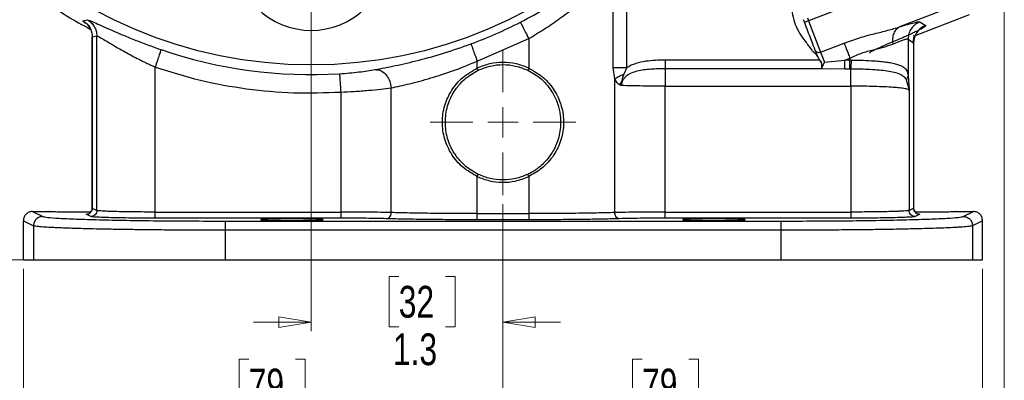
# Model space of a CAD drawing. Header units: inches. Extents: x 0.6 to 16.3, y 0.2 to 11.5.
# Tile 3 of 18: x 2.8 to 7, y 4 to 5.6. Entities that reach past the tile are written whole.
import ezdxf

# ---------------------------------------------------------------- set-up
doc = ezdxf.new("R2010")
doc.units = ezdxf.units.IN
doc.header["$MEASUREMENT"] = 0
doc.styles.add('SLDTEXTSTYLE0', font='TXT', dxfattribs={"width": 0.75})
doc.dimstyles.new('SLDDIMSTYLE0', dxfattribs={"dimtxt": 0.137795, "dimasz": 0.14, "dimexe": 0, "dimexo": 0.0625, "dimgap": 0.034449, "dimtad": 0, "dimtih": 1, "dimtoh": 1, "dimdec": 1, "dimlfac": 1.5, "dimrnd": 1e-09, "dimzin": 12, "dimdsep": 46, "dimtxsty": 'SLDTEXTSTYLE0', "dimblk1": 'CLOSED', "dimblk2": 'CLOSED', "dimsah": 1, "dimcen": 0.09, "dimadec": 0, "dimazin": 3, "dimtfac": 1, "dimtofl": 0, "dimtmove": 0, "dimatfit": 3, "dimldrblk": 'CLOSED', "dimfxl": 0, "dimfrac": 2, "dimtolj": 1, "dimtzin": 12, "dimarcsym": 0})
doc.dimstyles.new('SLDDIMSTYLE1', dxfattribs={"dimtxt": 0.137795, "dimasz": 0.14, "dimexe": 0, "dimexo": 0.0625, "dimgap": 0.034449, "dimtad": 0, "dimdec": 1, "dimlfac": 1.5, "dimrnd": 1e-09, "dimzin": 12, "dimdsep": 46, "dimtxsty": 'SLDTEXTSTYLE0', "dimblk1": 'CLOSED', "dimblk2": 'CLOSED', "dimsah": 1, "dimcen": 0.09, "dimadec": 0, "dimazin": 3, "dimtfac": 1, "dimtdec": 1, "dimtofl": 0, "dimtmove": 0, "dimatfit": 3, "dimldrblk": 'CLOSED', "dimfxl": 0, "dimfrac": 2, "dimtolj": 1, "dimtzin": 12, "dimarcsym": 0})
doc.dimstyles.new('SLDDIMSTYLE2', dxfattribs={"dimtxt": 0.137795, "dimasz": 0.14, "dimexe": 0, "dimexo": 0.0625, "dimgap": 0.034449, "dimtad": 0, "dimdec": 1, "dimlfac": 1.5, "dimrnd": 1e-09, "dimzin": 12, "dimdsep": 46, "dimtxsty": 'SLDTEXTSTYLE0', "dimblk1": 'CLOSED', "dimblk2": 'CLOSED', "dimsah": 1, "dimcen": 0.09, "dimadec": 0, "dimazin": 3, "dimtfac": 1, "dimtdec": 1, "dimtmove": 0, "dimatfit": 0, "dimldrblk": 'CLOSED', "dimfxl": 0, "dimfrac": 2, "dimtolj": 1, "dimtzin": 12, "dimarcsym": 0})
doc.dimstyles.new('SLDDIMSTYLE3', dxfattribs={"dimtxt": 0.137795, "dimasz": 0.14, "dimexe": 0, "dimexo": 0.0625, "dimgap": 0.034449, "dimtad": 0, "dimtih": 1, "dimtoh": 1, "dimdec": 1, "dimlfac": 1.5, "dimrnd": 1e-09, "dimzin": 12, "dimdsep": 46, "dimtxsty": 'SLDTEXTSTYLE0', "dimblk1": 'CLOSED', "dimblk2": 'CLOSED', "dimsah": 1, "dimcen": 0.09, "dimadec": 0, "dimazin": 3, "dimtfac": 1, "dimtdec": 1, "dimtofl": 0, "dimtmove": 0, "dimatfit": 3, "dimldrblk": 'CLOSED', "dimfxl": 0, "dimfrac": 2, "dimtolj": 1, "dimtzin": 12, "dimarcsym": 0})
doc.dimstyles.new('SLDDIMSTYLE4', dxfattribs={"dimtxt": 0.137795, "dimasz": 0.14, "dimexe": 0, "dimexo": 0.0625, "dimgap": 0.034449, "dimtad": 0, "dimdec": 1, "dimlfac": 1.5, "dimrnd": 1e-09, "dimzin": 12, "dimdsep": 46, "dimtxsty": 'SLDTEXTSTYLE0', "dimblk1": 'CLOSED', "dimblk2": 'CLOSED', "dimsah": 1, "dimcen": 0.09, "dimadec": 0, "dimazin": 3, "dimtfac": 1, "dimtofl": 0, "dimtmove": 0, "dimatfit": 3, "dimldrblk": 'CLOSED', "dimfxl": 0, "dimfrac": 2, "dimtolj": 1, "dimtzin": 12, "dimarcsym": 0})

# ---------------------------------------------------------------- blocks, each defined once
blk = doc.blocks.new('_Closed')
at = {"color": 0, "linetype": 'ByBlock', "lineweight": -2}
for p, q in [((-1, 0.166667), (0, 0)), ((-1, 0.166667), (-1, -0.166667)), ((0, 0), (-1, -0.166667)), ((0, 0), (-1, 0))]:
    blk.add_line(p, q, dxfattribs=at)
blk = doc.blocks.new('_D')
at = {"color": 7, "linetype": 'Continuous', "lineweight": 0}
for p, q in [((3.3753, 9.3789), (1.0717, 9.3789)), ((1.111, 9.3789), (1.111, 8.4558)), ((0.9583, 8.4278), (0.9163, 8.4278)), ((0.9163, 8.4278), (0.9163, 8.209)), ((1.2638, 8.4278), (1.3058, 8.4278)), ((1.3058, 8.4278), (1.3058, 8.209)), ((0.9163, 8.209), (0.9583, 8.209)), ((1.3058, 8.209), (1.2638, 8.209)), ((1.111, 4.5092), (1.111, 8.0029)), ((2.785, 4.5092), (1.0717, 4.5092))]:
    blk.add_line(p, q, dxfattribs=at)
at = {"color": 7, "linetype": 'Continuous', "lineweight": 18, "xscale": 0.14, "yscale": 0.14}
for p, rotation in [((1.111, 9.3789), 90.0000000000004), ((1.111, 4.5092), 270.0000000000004)]:
    blk.add_blockref('_Closed', p, dxfattribs=dict(at, rotation=rotation))
at = {"color": 7, "linetype": 'Continuous', "lineweight": 18, "char_height": 0.1378, "attachment_point": 1, "style": 'SLDTEXTSTYLE0'}
for s, insert in [('186', (0.9583, 8.3867)), ('7.3', (0.9838, 8.1805))]:
    blk.add_mtext(s, dxfattribs=dict(at, insert=insert))
blk = doc.blocks.new('_D_1')
at = {"color": 7, "linetype": 'Continuous', "lineweight": 0}
for p, q in [((1.9772, 6.7485), (1.9772, 3.3675)), ((4.8639, 4.7505), (4.8639, 3.3675)), ((3.279, 3.6053), (3.237, 3.6053)), ((3.237, 3.6053), (3.237, 3.3865)), ((3.5844, 3.6053), (3.6264, 3.6053)), ((3.6264, 3.6053), (3.6264, 3.3865)), ((1.9772, 3.4068), (3.1162, 3.4068)), ((3.237, 3.3865), (3.279, 3.3865)), ((3.6264, 3.3865), (3.5844, 3.3865)), ((4.8639, 3.4068), (3.7472, 3.4068))]:
    blk.add_line(p, q, dxfattribs=at)
at = {"color": 7, "linetype": 'Continuous', "lineweight": 18, "xscale": 0.14, "yscale": 0.14, "rotation": 180.0000000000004}
blk.add_blockref('_Closed', (1.9772, 3.4068), dxfattribs=at)
at = {"color": 7, "linetype": 'Continuous', "lineweight": 18, "xscale": 0.14, "yscale": 0.14}
blk.add_blockref('_Closed', (4.8639, 3.4068), dxfattribs=at)
at = {"color": 7, "linetype": 'Continuous', "lineweight": 18, "char_height": 0.1378, "attachment_point": 1, "style": 'SLDTEXTSTYLE0'}
for s, insert in [('110', (3.279, 3.5642)), ('4.3', (3.3044, 3.358))]:
    blk.add_mtext(s, dxfattribs=dict(at, insert=insert))
blk = doc.blocks.new('_D_2')
at = {"color": 7, "linetype": 'Continuous', "lineweight": 0}
for p, q in [((4.0305, 7.2862), (4.0305, 4.1991)), ((4.8639, 4.7505), (4.8639, 4.1991)), ((4.411, 4.4369), (4.369, 4.4369)), ((4.369, 4.4369), (4.369, 4.2181)), ((4.6147, 4.4369), (4.6566, 4.4369)), ((4.6566, 4.4369), (4.6566, 4.2181)), ((4.0305, 4.2384), (3.7805, 4.2384)), ((4.8639, 4.2384), (5.1139, 4.2384)), ((4.369, 4.2181), (4.411, 4.2181)), ((4.6566, 4.2181), (4.6147, 4.2181))]:
    blk.add_line(p, q, dxfattribs=at)
at = {"color": 7, "linetype": 'Continuous', "lineweight": 18, "xscale": 0.14, "yscale": 0.14}
blk.add_blockref('_Closed', (4.0305, 4.2384, 0.5011), dxfattribs=at)
at = {"color": 7, "linetype": 'Continuous', "lineweight": 18, "xscale": 0.14, "yscale": 0.14, "rotation": 180.0000000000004}
blk.add_blockref('_Closed', (4.8639, 4.2384, 0.5011), dxfattribs=at)
at = {"color": 7, "linetype": 'Continuous', "lineweight": 18, "char_height": 0.1378, "attachment_point": 1, "style": 'SLDTEXTSTYLE0'}
for s, insert in [('32', (4.411, 4.3958)), ('1.3', (4.3856, 4.1896))]:
    blk.add_mtext(s, dxfattribs=dict(at, insert=insert))
blk = doc.blocks.new('_D_3')
at = {"color": 7, "linetype": 'Continuous', "lineweight": 0}
for p, q in [((3.5124, 7.3256), (1.5441, 7.3256)), ((1.5835, 7.3256), (1.5835, 6.3502)), ((1.4308, 6.3222), (1.3888, 6.3222)), ((1.3888, 6.3222), (1.3888, 6.1035)), ((1.7362, 6.3222), (1.7782, 6.3222)), ((1.7782, 6.3222), (1.7782, 6.1035)), ((1.3888, 6.1035), (1.4308, 6.1035)), ((1.7782, 6.1035), (1.7362, 6.1035)), ((1.5835, 4.5092), (1.5835, 5.8973)), ((2.785, 4.5092), (1.5441, 4.5092))]:
    blk.add_line(p, q, dxfattribs=at)
at = {"color": 7, "linetype": 'Continuous', "lineweight": 18, "xscale": 0.14, "yscale": 0.14}
for p, rotation in [((1.5835, 7.3256, 0.5011), 90.0000000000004), ((1.5835, 4.5092, 0.5011), 270.0000000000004)]:
    blk.add_blockref('_Closed', p, dxfattribs=dict(at, rotation=rotation))
at = {"color": 7, "linetype": 'Continuous', "lineweight": 18, "char_height": 0.1378, "attachment_point": 1, "style": 'SLDTEXTSTYLE0'}
for s, insert in [('107', (1.4308, 6.2811)), ('4.2', (1.4562, 6.0749))]:
    blk.add_mtext(s, dxfattribs=dict(at, insert=insert))
blk = doc.blocks.new('_D_4')
at = {"color": 7, "linetype": 'Continuous', "lineweight": 0}
for p, q in [((4.8639, 4.7505), (4.8639, 3.8399)), ((2.7805, 4.4698), (2.7805, 3.8399)), ((3.7593, 4.0777), (3.7173, 4.0777)), ((3.7173, 4.0777), (3.7173, 3.859)), ((3.9629, 4.0777), (4.0049, 4.0777)), ((4.0049, 4.0777), (4.0049, 3.859)), ((2.7805, 3.8793), (3.5964, 3.8793)), ((3.7173, 3.859), (3.7593, 3.859)), ((4.0049, 3.859), (3.9629, 3.859)), ((4.8639, 3.8793), (4.1257, 3.8793))]:
    blk.add_line(p, q, dxfattribs=at)
at = {"color": 7, "linetype": 'Continuous', "lineweight": 18, "xscale": 0.14, "yscale": 0.14, "rotation": 180.0000000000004}
blk.add_blockref('_Closed', (2.7805, 3.8793, 0.5011), dxfattribs=at)
at = {"color": 7, "linetype": 'Continuous', "lineweight": 18, "xscale": 0.14, "yscale": 0.14}
blk.add_blockref('_Closed', (4.8639, 3.8793, 0.5011), dxfattribs=at)
at = {"color": 7, "linetype": 'Continuous', "lineweight": 18, "char_height": 0.1378, "attachment_point": 1, "style": 'SLDTEXTSTYLE0'}
for s, insert in [('79', (3.7593, 4.0366)), ('3.1', (3.7338, 3.8304))]:
    blk.add_mtext(s, dxfattribs=dict(at, insert=insert))
blk = doc.blocks.new('_D_5')
at = {"color": 7, "linetype": 'Continuous', "lineweight": 0}
for p, q in [((4.8639, 4.7505), (4.8639, 3.8399)), ((6.9472, 4.4698), (6.9472, 3.8399)), ((5.4678, 4.0777), (5.4258, 4.0777)), ((5.4258, 4.0777), (5.4258, 3.859)), ((5.6715, 4.0777), (5.7134, 4.0777)), ((5.7134, 4.0777), (5.7134, 3.859)), ((4.8639, 3.8793), (5.305, 3.8793)), ((5.4258, 3.859), (5.4678, 3.859)), ((5.7134, 3.859), (5.6715, 3.859)), ((6.9472, 3.8793), (5.8343, 3.8793))]:
    blk.add_line(p, q, dxfattribs=at)
at = {"color": 7, "linetype": 'Continuous', "lineweight": 18, "xscale": 0.14, "yscale": 0.14, "rotation": 180.0000000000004}
blk.add_blockref('_Closed', (4.8639, 3.8793, 0.5011), dxfattribs=at)
at = {"color": 7, "linetype": 'Continuous', "lineweight": 18, "xscale": 0.14, "yscale": 0.14}
blk.add_blockref('_Closed', (6.9472, 3.8793, 0.5011), dxfattribs=at)
at = {"color": 7, "linetype": 'Continuous', "lineweight": 18, "char_height": 0.1378, "attachment_point": 1, "style": 'SLDTEXTSTYLE0'}
for s, insert in [('79', (5.4678, 4.0366)), ('3.1', (5.4424, 3.8304))]:
    blk.add_mtext(s, dxfattribs=dict(at, insert=insert))
blk = doc.blocks.new('_D_6')
at = {"color": 7, "linetype": 'Continuous', "lineweight": 0}
for p, q in [((7.0417, 5.7241), (7.0417, 3.3675)), ((4.8639, 4.7505), (4.8639, 3.3675)), ((5.8444, 3.6053), (5.8024, 3.6053)), ((5.8024, 3.6053), (5.8024, 3.3865)), ((6.048, 3.6053), (6.09, 3.6053)), ((6.09, 3.6053), (6.09, 3.3865)), ((4.8639, 3.4068), (5.6815, 3.4068)), ((5.8024, 3.3865), (5.8444, 3.3865)), ((6.09, 3.3865), (6.048, 3.3865)), ((7.0417, 3.4068), (6.2108, 3.4068))]:
    blk.add_line(p, q, dxfattribs=at)
at = {"color": 7, "linetype": 'Continuous', "lineweight": 18, "xscale": 0.14, "yscale": 0.14, "rotation": 180.0000000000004}
blk.add_blockref('_Closed', (4.8639, 3.4068, 0.5011), dxfattribs=at)
at = {"color": 7, "linetype": 'Continuous', "lineweight": 18, "xscale": 0.14, "yscale": 0.14}
blk.add_blockref('_Closed', (7.0417, 3.4068, 0.5011), dxfattribs=at)
at = {"color": 7, "linetype": 'Continuous', "lineweight": 18, "char_height": 0.1378, "attachment_point": 1, "style": 'SLDTEXTSTYLE0'}
for s, insert in [('83', (5.8444, 3.5642)), ('3.3', (5.8189, 3.358))]:
    blk.add_mtext(s, dxfattribs=dict(at, insert=insert))
blk = doc.blocks.new('SW_CENTERMARKSYMBOL_0')
at = {"color": 0, "linetype": 'Continuous', "lineweight": 18}
for p, q in [((0, 0.1312), (0, 0.3159)), ((0, 0), (0, 0.0656)), ((-0.1312, 0), (-0.3159, 0)), ((0, 0), (-0.0656, 0)), ((0, 0), (0, -0.0656)), ((0, 0), (0.0656, 0)), ((0.1312, 0), (0.3159, 0)), ((0, -0.1312), (0, -0.3159))]:
    blk.add_line(p, q, dxfattribs=at)

msp = doc.modelspace()

# ---------------------------------------------------------------- linework, layer by layer
at = {"color": 7, "linetype": 'Continuous', "lineweight": 25}
for p, q in [((6.8078, 5.783), (6.1917, 5.5464)), ((5.3431, 5.3439), (5.3431, 5.7486)), ((5.4019, 5.3439), (5.4019, 5.7486)), ((6.8675, 5.6276), (6.587, 5.5199)), ((6.8888, 5.572), (6.6494, 5.4801)), ((3.0389, 5.5463), (3.0582, 5.5508)), ((6.1682, 5.5518), (6.173, 5.5393)), ((6.1917, 5.5464), (6.173, 5.5393)), ((6.1869, 5.5589), (6.1917, 5.5464)), ((6.1917, 5.5464), (6.2438, 5.4105)), ((6.6751, 5.542), (6.6991, 5.5255)), ((3.0795, 5.4767), (3.0795, 4.7332)), ((3.0799, 5.4765), (3.0997, 5.4806)), ((3.0799, 4.7332), (3.0799, 5.4765)), ((3.0997, 4.7233), (3.0997, 5.4806)), ((4.7521, 5.3712), (4.9756, 5.469)), ((4.9756, 5.469), (4.9756, 5.341)), ((6.2438, 5.4105), (6.3458, 5.4496)), ((6.6239, 5.4674), (6.6239, 5.3097)), ((6.6239, 5.4674), (6.6479, 5.4509)), ((6.6479, 5.4509), (6.6479, 4.7332)), ((6.6482, 4.7332), (6.6482, 5.4512)), ((6.2278, 5.3947), (6.2281, 5.3939)), ((6.2281, 5.3939), (6.2386, 5.3759)), ((6.2284, 5.3949), (6.2287, 5.3941)), ((6.2287, 5.3941), (6.2391, 5.3763)), ((6.2438, 5.4105), (6.2606, 5.3668)), ((4.7521, 5.341), (4.7521, 5.3712)), ((6.2386, 5.3759), (5.5689, 5.3759)), ((6.2606, 5.3668), (6.3489, 5.3759)), ((6.3489, 5.3759), (6.3709, 5.3844)), ((6.3709, 5.3759), (6.3489, 5.3759)), ((6.3709, 5.3844), (6.3709, 5.3759)), ((6.3759, 5.3759), (6.3709, 5.3759)), ((3.3526, 4.7164), (3.3526, 5.3458)), ((4.7564, 5.3319), (4.7521, 5.341)), ((4.9756, 5.341), (4.9713, 5.3319)), ((5.3495, 5.2945), (5.3431, 5.3439)), ((5.4019, 5.3439), (5.3885, 5.315)), ((6.2497, 5.3382), (5.5689, 5.3382)), ((6.2485, 5.3411), (6.2497, 5.3382)), ((6.2492, 5.3408), (6.2493, 5.3404)), ((6.2493, 5.3404), (6.2496, 5.3398)), ((6.2496, 5.3398), (6.2496, 5.3395)), ((6.2497, 5.3395), (6.3489, 5.3382)), ((6.3489, 5.3382), (6.3709, 5.3382)), ((6.3751, 5.3382), (6.3709, 5.3382)), ((6.6239, 5.3097), (6.6281, 5.2463)), ((5.3495, 4.714), (5.3495, 5.2945)), ((5.5689, 4.7164), (5.5689, 5.2628)), ((5.5689, 5.2628), (6.3751, 5.2628)), ((6.3751, 5.2628), (6.3751, 4.7164)), ((6.6156, 5.2906), (6.6281, 5.2463)), ((4.1588, 5.2369), (4.1588, 4.7164)), ((4.3782, 4.714), (4.3782, 5.2554)), ((6.6281, 5.2463), (6.6281, 4.7233)), ((4.7521, 4.8707), (4.7564, 4.8798)), ((4.9756, 4.8707), (4.9713, 4.8798)), ((4.7521, 4.7094), (4.7521, 4.8707)), ((4.9756, 4.8707), (4.9756, 4.7094)), ((2.8205, 4.7189), (2.8643, 4.697)), ((2.8205, 4.7189), (2.8949, 4.7189)), ((3.073, 4.6967), (3.0532, 4.7066)), ((3.0799, 4.7332), (3.0997, 4.7233)), ((3.3526, 4.7164), (4.1588, 4.7164)), ((4.7521, 4.7094), (4.9756, 4.7094)), ((5.5689, 4.7164), (6.3751, 4.7164)), ((6.6281, 4.7233), (6.6479, 4.7332)), ((6.6482, 4.7332), (6.6482, 4.7332)), ((6.6745, 4.7066), (6.6547, 4.6967)), ((6.8329, 4.7189), (6.9072, 4.7189)), ((6.8634, 4.697), (6.9072, 4.7189)), ((2.7805, 4.6789), (2.8244, 4.657)), ((2.7805, 4.5092), (2.7805, 4.6789)), ((4.1588, 4.6897), (3.3526, 4.6897)), ((3.6566, 4.6773), (6.0711, 4.6773)), ((4.9756, 4.6827), (4.7521, 4.6827)), ((6.3751, 4.6897), (5.5689, 4.6897)), ((6.9472, 4.6789), (6.9033, 4.657)), ((6.9472, 4.5092), (6.9472, 4.6789)), ((2.8244, 4.657), (2.8244, 4.5092)), ((3.6566, 4.6373), (3.6566, 4.5092)), ((6.0711, 4.6373), (3.6566, 4.6373)), ((6.0711, 4.6373), (6.0711, 4.5092)), ((6.9033, 4.657), (6.9033, 4.5092)), ((2.7805, 4.5092), (2.8244, 4.5092)), ((2.8244, 4.5092), (3.6566, 4.5092)), ((3.6566, 4.5092), (6.0711, 4.5092)), ((6.0711, 4.5092), (6.9033, 4.5092)), ((6.9033, 4.5092), (6.9472, 4.5092))]:
    msp.add_line(p, q, dxfattribs=at)
at = {"color": 8, "linetype": 'Continuous', "lineweight": 25}
msp.add_line((3.0809, 5.4751), (3.0799, 5.4765), dxfattribs=at)
at = {"color": 7, "linetype": 'Continuous', "lineweight": 25}
msp.add_circle((4.0305, 7.3256), 1.9709, dxfattribs=at)
for centre, radius, start, end in [((4.0305, 7.3256), 2.0533, 235.6839, 242.142), ((4.0305, 5.8407), 0.3358, 225, 315), ((4.0305, 7.3256), 2.0034, 290.2646, 296.9778), ((4.0305, 7.3256), 2.0127, 251.0991, 273.5144), ((6.236, 5.4276), 0.0189, 205.1171, 294.5963)]:
    msp.add_arc(centre, radius, start, end, dxfattribs=at)
for points, knots in [([(4.9393, 5.5402), (4.9786, 5.5611), (5.0573, 5.6029), (5.1663, 5.6719), (5.2663, 5.7424), (5.3216, 5.7867), (5.3494, 5.8089)], [0, 0, 0, 0, 0.248601, 0.497799, 0.748356, 1, 1, 1, 1]), ([(4.9756, 5.469), (4.9986, 5.4829), (5.0446, 5.5109), (5.1123, 5.5571), (5.1718, 5.6011), (5.2234, 5.6423), (5.2663, 5.6786), (5.3067, 5.7144), (5.331, 5.7372), (5.3431, 5.7486)], [0, 0, 0, 0, 0.162042, 0.32364, 0.499112, 0.624439, 0.750088, 0.875462, 1, 1, 1, 1]), ([(6.1122, 5.6959), (6.112, 5.6881), (6.1116, 5.673), (6.1125, 5.6516), (6.1147, 5.6321), (6.1169, 5.6059), (6.121, 5.5718), (6.1318, 5.5305), (6.1515, 5.4926), (6.1722, 5.4632), (6.1902, 5.4398), (6.201, 5.4238), (6.211, 5.4116), (6.2213, 5.4051), (6.2256, 5.3981), (6.2278, 5.3947)], [0, 0, 0, 0, 0.069625, 0.135872, 0.192029, 0.246645, 0.37203, 0.499918, 0.627797, 0.75318, 0.8237, 0.892351, 0.927618, 0.96402, 1, 1, 1, 1]), ([(3.0389, 5.5463), (3.0448, 5.5424), (3.0566, 5.5346), (3.0696, 5.5174), (3.0782, 5.4978), (3.0793, 5.4836), (3.0799, 5.4765)], [0, 0, 0, 0, 0.250002, 0.5, 0.749998, 1, 1, 1, 1]), ([(3.0582, 5.5508), (3.0605, 5.5503), (3.0652, 5.5495), (3.0874, 5.54), (3.1194, 5.5256), (3.1603, 5.5072), (3.2082, 5.4864), (3.2616, 5.4645), (3.3189, 5.4423), (3.3587, 5.4284), (3.3785, 5.4214)], [0, 0, 0, 0, 0.127726, 0.254835, 0.380951, 0.50644, 0.631028, 0.754612, 0.877535, 1, 1, 1, 1]), ([(3.0582, 5.5508), (3.0642, 5.5468), (3.0761, 5.539), (3.0892, 5.5218), (3.098, 5.502), (3.0991, 5.4878), (3.0997, 5.4806)], [0, 0, 0, 0, 0.250002, 0.500003, 0.750001, 1, 1, 1, 1]), ([(3.0601, 5.5287), (3.0597, 5.5289), (3.0589, 5.5292), (3.0632, 5.5243), (3.0681, 5.5174), (3.073, 5.5083), (3.0781, 5.4945), (3.079, 5.4835), (3.0795, 5.4761)], [0, 0, 0, 0, 0.28046, 0.447738, 0.573287, 0.678922, 0.782145, 1, 1, 1, 1]), ([(6.3458, 5.4496), (6.3679, 5.4576), (6.4116, 5.4733), (6.4761, 5.4906), (6.536, 5.5046), (6.5704, 5.5149), (6.587, 5.5199)], [0, 0, 0, 0, 0.2652025, 0.5230816, 0.7683608, 1, 1, 1, 1]), ([(6.6991, 5.5255), (6.6994, 5.5251), (6.6999, 5.5242), (6.6976, 5.5218), (6.6939, 5.519), (6.6898, 5.5164), (6.6863, 5.5144), (6.6823, 5.5121), (6.6778, 5.5097), (6.6704, 5.5058), (6.659, 5.5001), (6.644, 5.493), (6.6292, 5.4862), (6.6017, 5.4737), (6.5733, 5.4616), (6.5506, 5.4519)], [0, 0, 0, 0, 0.080186, 0.160744, 0.241516, 0.279719, 0.317863, 0.356017, 0.394246, 0.432618, 0.525785, 0.61983, 0.682635, 0.745697, 1, 1, 1, 1]), ([(6.587, 5.5199), (6.5818, 5.5167), (6.5712, 5.5103), (6.5606, 5.4923), (6.5549, 5.4701), (6.5563, 5.4536), (6.5569, 5.4453)], [0, 0, 0, 0, 0.249995, 0.5000018, 0.7499944, 1, 1, 1, 1]), ([(6.587, 5.5199), (6.5993, 5.5238), (6.624, 5.5316), (6.6506, 5.5389), (6.6692, 5.543), (6.6732, 5.5423), (6.6751, 5.542)], [0, 0, 0, 0, 0.251288, 0.503113, 0.752364, 1, 1, 1, 1]), ([(3.0714, 5.5108), (3.0719, 5.5099), (3.0739, 5.5063), (3.0781, 5.4943), (3.079, 5.4834), (3.0795, 5.4761)], [0, 0, 0, 0, 0.101005, 0.390031, 1, 1, 1, 1]), ([(3.0997, 5.4806), (3.1014, 5.4802), (3.1051, 5.4793), (3.1228, 5.4693), (3.1482, 5.4541), (3.1766, 5.4372), (3.2045, 5.4212), (3.2311, 5.4064), (3.259, 5.3913), (3.2847, 5.3782), (3.3053, 5.3679), (3.3219, 5.36), (3.3376, 5.3526), (3.3477, 5.348), (3.3526, 5.3458)], [0, 0, 0, 0, 0.119321, 0.244465, 0.368256, 0.493693, 0.574777, 0.654996, 0.746989, 0.82466, 0.873748, 0.91847, 0.960553, 1, 1, 1, 1]), ([(6.6469, 5.4476), (6.6469, 5.4501), (6.6469, 5.4551), (6.6477, 5.4645), (6.6492, 5.4744), (6.65, 5.4816), (6.6482, 5.4832), (6.6472, 5.484)], [0, 0, 0, 0, 0.0948514, 0.1934305, 0.4186263, 0.7066226, 1, 1, 1, 1]), ([(4.3073, 5.3346), (4.3359, 5.3399), (4.3927, 5.3505), (4.4976, 5.3748), (4.6099, 5.406), (4.6863, 5.4328), (4.7244, 5.4462)], [0, 0, 0, 0, 0.253123, 0.503752, 0.752322, 1, 1, 1, 1]), ([(6.3709, 5.3844), (6.3878, 5.3921), (6.4212, 5.4074), (6.472, 5.4217), (6.519, 5.4321), (6.5443, 5.4409), (6.5569, 5.4453)], [0, 0, 0, 0, 0.254697, 0.50467, 0.752029, 1, 1, 1, 1]), ([(6.5506, 5.4519), (6.537, 5.4461), (6.51, 5.4346), (6.4802, 5.4208), (6.4599, 5.4103), (6.4568, 5.4072), (6.4553, 5.4056)], [0, 0, 0, 0, 0.2559, 0.507701, 0.75543, 1, 1, 1, 1]), ([(6.5569, 5.4453), (6.5664, 5.4493), (6.585, 5.457), (6.6053, 5.4644), (6.6194, 5.4684), (6.6224, 5.4677), (6.6239, 5.4674)], [0, 0, 0, 0, 0.257689, 0.505168, 0.753456, 1, 1, 1, 1]), ([(6.2284, 5.3949), (6.2284, 5.3949), (6.2284, 5.3949), (6.2283, 5.3949), (6.2282, 5.3949), (6.2281, 5.3948), (6.228, 5.3948), (6.2278, 5.3947), (6.2278, 5.3947)], [0, 0, 0, 0, 0.239531, 0.368485, 0.499883, 0.631615, 0.76057, 1, 1, 1, 1]), ([(6.2281, 5.3939), (6.2282, 5.3939), (6.2284, 5.394), (6.2286, 5.3941), (6.2287, 5.3941), (6.2287, 5.3941), (6.2287, 5.3941)], [0, 0, 0, 0, 0.270472, 0.562412, 0.789476, 1, 1, 1, 1]), ([(4.3782, 5.2554), (4.4038, 5.2609), (4.4552, 5.2719), (4.5489, 5.297), (4.6494, 5.3294), (4.7175, 5.3571), (4.7521, 5.3712)], [0, 0, 0, 0, 0.249062, 0.498472, 0.744937, 1, 1, 1, 1]), ([(4.9756, 5.341), (4.9577, 5.3481), (4.9218, 5.3624), (4.8639, 5.3681), (4.8059, 5.3624), (4.77, 5.3481), (4.7521, 5.341)], [0, 0, 0, 0, 0.250261, 0.5, 0.749739, 1, 1, 1, 1]), ([(5.5689, 5.3759), (5.5403, 5.3752), (5.4973, 5.3741), (5.4406, 5.3631), (5.4148, 5.3503), (5.4019, 5.3439)], [0, 0, 0, 0, 0.499439, 0.749991, 1, 1, 1, 1]), ([(6.2386, 5.3759), (6.2387, 5.376), (6.2388, 5.3761), (6.2389, 5.3762), (6.239, 5.3762), (6.239, 5.3763), (6.2391, 5.3763)], [0, 0, 0, 0, 0.2455749, 0.500002, 0.7543596, 1, 1, 1, 1]), ([(6.2386, 5.3759), (6.2409, 5.373), (6.2444, 5.3686), (6.2475, 5.3619), (6.2485, 5.3551), (6.2475, 5.3474), (6.2482, 5.3432), (6.2485, 5.3411)], [0, 0, 0, 0, 0.251056, 0.376251, 0.50133, 0.750819, 1, 1, 1, 1]), ([(6.2391, 5.3763), (6.2414, 5.3732), (6.2449, 5.3687), (6.2478, 5.3619), (6.249, 5.3551), (6.2481, 5.3472), (6.2488, 5.3429), (6.2492, 5.3408)], [0, 0, 0, 0, 0.253813, 0.377374, 0.504188, 0.753636, 1, 1, 1, 1]), ([(6.2606, 5.3668), (6.2591, 5.364), (6.2561, 5.3584), (6.252, 5.3508), (6.249, 5.3443), (6.2492, 5.3417), (6.2493, 5.3404)], [0, 0, 0, 0, 0.251911, 0.503146, 0.766859, 1, 1, 1, 1]), ([(6.3759, 5.3759), (6.3758, 5.3713), (6.3757, 5.3621), (6.3755, 5.3509), (6.3753, 5.3426), (6.3751, 5.3397), (6.3751, 5.3382)], [0, 0, 0, 0, 0.27977, 0.559537, 0.779763, 1, 1, 1, 1]), ([(6.3759, 5.3759), (6.3938, 5.3757), (6.4286, 5.3753), (6.4718, 5.3732), (6.5049, 5.3705), (6.5297, 5.3676), (6.5529, 5.3639), (6.5736, 5.359), (6.5912, 5.3528), (6.6076, 5.3437), (6.6199, 5.3313), (6.6226, 5.3165), (6.6239, 5.3097)], [0, 0, 0, 0, 0.1384614, 0.2684568, 0.3505384, 0.4289336, 0.5036872, 0.5926669, 0.6763058, 0.754763, 0.8870666, 1, 1, 1, 1]), ([(4.1539, 5.3167), (4.1684, 5.3177), (4.1974, 5.3197), (4.2388, 5.3242), (4.2768, 5.3293), (4.2971, 5.3328), (4.3073, 5.3346)], [0, 0, 0, 0, 0.247821, 0.497087, 0.747851, 1, 1, 1, 1]), ([(4.3073, 5.3346), (4.3167, 5.3339), (4.3354, 5.3325), (4.3585, 5.3114), (4.3736, 5.2842), (4.3766, 5.265), (4.3782, 5.2554)], [0, 0, 0, 0, 0.27958, 0.559159, 0.779579, 1, 1, 1, 1]), ([(4.7521, 4.8707), (4.7304, 4.8831), (4.6871, 4.9077), (4.6388, 4.965), (4.6076, 5.0321), (4.5969, 5.1059), (4.6077, 5.1796), (4.6388, 5.2467), (4.6871, 5.304), (4.7304, 5.3286), (4.7521, 5.341)], [0, 0, 0, 0, 0.12604, 0.251234, 0.375846, 0.499996, 0.624157, 0.748766, 0.873962, 1, 1, 1, 1]), ([(4.7564, 4.8798), (4.7359, 4.8916), (4.7015, 4.9114), (4.6698, 4.9465), (4.643, 4.9847), (4.6203, 5.0351), (4.6102, 5.1059), (4.6203, 5.1766), (4.643, 5.227), (4.6631, 5.2558), (4.6778, 5.2739), (4.705, 5.3024), (4.7358, 5.3201), (4.7564, 5.3319)], [0, 0, 0, 0, 0.125012, 0.209066, 0.250185, 0.375128, 0.499959, 0.624803, 0.749743, 0.791309, 0.812373, 0.874989, 1, 1, 1, 1]), ([(4.9713, 5.3319), (4.9813, 5.3267), (5.0024, 5.3156), (5.0256, 5.2975), (5.0443, 5.2797), (5.0601, 5.2621), (5.076, 5.2398), (5.0893, 5.2158), (5.0985, 5.194), (5.1055, 5.1725), (5.1106, 5.1504), (5.1137, 5.1268), (5.1151, 5.0873), (5.1092, 5.0491), (5.0967, 5.0132), (5.0871, 4.9915), (5.0711, 4.9638), (5.0497, 4.9367), (5.0261, 4.9146), (5.0065, 4.8998), (4.9891, 4.8887), (4.9771, 4.8827), (4.9713, 4.8798)], [0, 0, 0, 0, 0.059656, 0.126269, 0.155325, 0.197383, 0.252434, 0.301301, 0.343374, 0.378659, 0.421499, 0.46354, 0.504818, 0.630576, 0.665118, 0.70719, 0.756796, 0.835796, 0.890312, 0.929073, 0.965625, 1, 1, 1, 1]), ([(4.9756, 5.341), (4.9975, 5.3285), (5.0412, 5.3036), (5.0897, 5.2456), (5.1207, 5.1777), (5.1308, 5.1031), (5.1191, 5.0288), (5.0861, 4.9602), (5.037, 4.9049), (4.9947, 4.8814), (4.9756, 4.8707)], [0, 0, 0, 0, 0.127195, 0.253542, 0.37927, 0.504564, 0.629864, 0.755633, 0.889481, 1, 1, 1, 1]), ([(5.3495, 5.2945), (5.355, 5.2982), (5.366, 5.3055), (5.381, 5.3118), (5.3885, 5.315)], [0, 0, 0, 0, 0.5, 1, 1, 1, 1]), ([(5.3885, 5.315), (5.3866, 5.3098), (5.3836, 5.3013), (5.3803, 5.2877), (5.3788, 5.2776), (5.3784, 5.2705), (5.3783, 5.2683), (5.3783, 5.2673), (5.3783, 5.2664), (5.3782, 5.2657), (5.3783, 5.2655), (5.3783, 5.2655), (5.3783, 5.2655), (5.3783, 5.2655), (5.3783, 5.2655), (5.3783, 5.2655), (5.3783, 5.2655), (5.3783, 5.2655), (5.3783, 5.2655), (5.3783, 5.2655), (5.3783, 5.2655)], [0, 0, 0, 0, 0.325372, 0.532599, 0.828012, 0.926973, 0.949637, 0.957926, 0.9862, 0.998287, 0.999166, 0.999355, 0.999377, 0.999384, 0.99939, 0.999396, 0.999402, 0.999422, 0.999613, 1, 1, 1, 1]), ([(5.5689, 5.3382), (5.5478, 5.338), (5.5068, 5.3374), (5.4569, 5.3316), (5.4211, 5.32), (5.3986, 5.307), (5.3849, 5.2914), (5.379, 5.2768), (5.3785, 5.2693), (5.3783, 5.2655)], [0, 0, 0, 0, 0.283842, 0.551774, 0.675697, 0.791595, 0.898594, 0.949597, 1, 1, 1, 1]), ([(6.2492, 5.3408), (6.2491, 5.3409), (6.2491, 5.341), (6.2489, 5.3411), (6.2488, 5.3411), (6.2486, 5.3411), (6.2485, 5.3411)], [0, 0, 0, 0, 0.245041, 0.50005, 0.755489, 1, 1, 1, 1]), ([(6.2496, 5.3395), (6.2497, 5.3393), (6.2497, 5.3389), (6.2497, 5.3385), (6.2497, 5.3382)], [0, 0, 0, 0, 0.501762, 1, 1, 1, 1]), ([(6.3751, 5.3382), (6.3893, 5.3381), (6.4179, 5.3378), (6.4593, 5.3362), (6.4982, 5.3336), (6.5333, 5.3296), (6.5636, 5.324), (6.5878, 5.3161), (6.6059, 5.3061), (6.6124, 5.2957), (6.6156, 5.2906)], [0, 0, 0, 0, 0.124695, 0.249365, 0.374684, 0.500334, 0.62631, 0.752423, 0.877585, 1, 1, 1, 1]), ([(6.6239, 5.3097), (6.6234, 5.3063), (6.6225, 5.2994), (6.6179, 5.2936), (6.6156, 5.2906)], [0, 0, 0, 0, 0.4999985, 1, 1, 1, 1]), ([(5.3783, 5.2655), (5.3765, 5.2659), (5.3698, 5.2676), (5.3591, 5.2769), (5.3529, 5.2883), (5.3495, 5.2945)], [0, 0, 0, 0, 0.139883, 0.52827, 1, 1, 1, 1]), ([(5.3711, 5.2679), (5.3725, 5.2705), (5.3752, 5.2753), (5.3783, 5.2802), (5.3796, 5.2825)], [0, 0, 0, 0, 0.543549, 1, 1, 1, 1]), ([(5.5689, 5.2628), (5.5522, 5.2628), (5.5183, 5.2629), (5.4686, 5.2634), (5.4205, 5.2643), (5.3925, 5.2651), (5.3783, 5.2655)], [0, 0, 0, 0, 0.24176, 0.489008, 0.741752, 1, 1, 1, 1]), ([(6.6281, 5.2463), (6.6269, 5.2471), (6.6247, 5.2487), (6.6161, 5.2508), (6.6027, 5.2532), (6.5818, 5.2556), (6.5496, 5.2582), (6.5113, 5.2602), (6.4676, 5.2617), (6.4217, 5.2626), (6.3905, 5.2628), (6.3751, 5.2628)], [0, 0, 0, 0, 0.097636, 0.181118, 0.250435, 0.380776, 0.500495, 0.630121, 0.75657, 0.879857, 1, 1, 1, 1]), ([(4.1588, 5.2369), (4.1785, 5.2379), (4.2199, 5.24), (4.2792, 5.2446), (4.3343, 5.2499), (4.3636, 5.2536), (4.3782, 5.2554)], [0, 0, 0, 0, 0.238031, 0.500383, 0.750505, 1, 1, 1, 1]), ([(4.7521, 4.8707), (4.7696, 4.8637), (4.8046, 4.8497), (4.8612, 4.8438), (4.9197, 4.8487), (4.9564, 4.8632), (4.9756, 4.8707)], [0, 0, 0, 0, 0.244375, 0.488601, 0.732865, 1, 1, 1, 1]), ([(2.8205, 4.7189), (2.8177, 4.7187), (2.8121, 4.7183), (2.8022, 4.715), (2.7914, 4.7077), (2.7823, 4.6946), (2.7811, 4.6841), (2.7805, 4.6789)], [0, 0, 0, 0, 0.136271, 0.265338, 0.500864, 0.74927, 1, 1, 1, 1]), ([(3.0721, 4.7155), (3.0583, 4.7154), (3.0278, 4.7152), (2.9868, 4.7154), (2.9554, 4.7159), (2.9295, 4.7164), (2.9097, 4.7171), (2.8971, 4.718), (2.8956, 4.7186), (2.8949, 4.7189)], [0, 0, 0, 0, 0.166145, 0.368343, 0.474188, 0.582891, 0.757899, 0.87065, 1, 1, 1, 1]), ([(3.0795, 4.7336), (3.0794, 4.7322), (3.0793, 4.7293), (3.0782, 4.7248), (3.0762, 4.7204), (3.0723, 4.7149), (3.0702, 4.7133), (3.0686, 4.7121)], [0, 0, 0, 0, 0.113436, 0.227878, 0.354625, 0.518706, 1, 1, 1, 1]), ([(3.3526, 4.7164), (3.3367, 4.7164), (3.3047, 4.7164), (3.2586, 4.7169), (3.2155, 4.7175), (3.178, 4.7183), (3.1459, 4.7194), (3.1251, 4.7204), (3.1117, 4.7214), (3.103, 4.7223), (3.1008, 4.723), (3.0997, 4.7233)], [0, 0, 0, 0, 0.124177, 0.249905, 0.372324, 0.499835, 0.619319, 0.749802, 0.818963, 0.902365, 1, 1, 1, 1]), ([(4.3782, 4.714), (4.3631, 4.7144), (4.3338, 4.7151), (4.2792, 4.7158), (4.2206, 4.7163), (4.1793, 4.7163), (4.1588, 4.7164)], [0, 0, 0, 0, 0.256499, 0.50002, 0.751899, 1, 1, 1, 1]), ([(4.3582, 4.6874), (4.3608, 4.6878), (4.366, 4.6887), (4.3725, 4.6949), (4.3772, 4.7037), (4.3778, 4.7106), (4.3782, 4.714)], [0, 0, 0, 0, 0.2500136, 0.4999975, 0.7500112, 1, 1, 1, 1]), ([(4.7521, 4.7094), (4.7171, 4.7094), (4.6467, 4.7096), (4.5469, 4.7105), (4.4539, 4.712), (4.4038, 4.7133), (4.3782, 4.714)], [0, 0, 0, 0, 0.248098, 0.499972, 0.743516, 1, 1, 1, 1]), ([(5.3495, 4.714), (5.3239, 4.7133), (5.2738, 4.712), (5.1808, 4.7105), (5.081, 4.7096), (5.0106, 4.7094), (4.9756, 4.7094)], [0, 0, 0, 0, 0.256485, 0.500028, 0.751903, 1, 1, 1, 1]), ([(5.5689, 4.7164), (5.5484, 4.7163), (5.5071, 4.7163), (5.4485, 4.7158), (5.394, 4.7151), (5.3646, 4.7144), (5.3495, 4.714)], [0, 0, 0, 0, 0.24812, 0.49998, 0.743524, 1, 1, 1, 1]), ([(5.3695, 4.6874), (5.3666, 4.6879), (5.3608, 4.689), (5.3543, 4.6962), (5.3503, 4.7049), (5.3498, 4.711), (5.3495, 4.714)], [0, 0, 0, 0, 0.279634, 0.559249, 0.779637, 1, 1, 1, 1]), ([(6.6281, 4.7233), (6.626, 4.7228), (6.6224, 4.7219), (6.607, 4.7207), (6.5899, 4.7198), (6.5709, 4.719), (6.5456, 4.7182), (6.5122, 4.7175), (6.4691, 4.7169), (6.423, 4.7164), (6.391, 4.7164), (6.3751, 4.7164)], [0, 0, 0, 0, 0.140976, 0.249982, 0.338293, 0.421686, 0.50016, 0.627681, 0.750092, 0.875825, 1, 1, 1, 1]), ([(6.6603, 4.7113), (6.6603, 4.7113), (6.6602, 4.7115), (6.658, 4.7129), (6.6558, 4.7149), (6.6543, 4.7164), (6.6529, 4.7181), (6.6516, 4.7201), (6.6506, 4.7222), (6.6487, 4.7269), (6.6484, 4.7306), (6.6482, 4.7336)], [0, 0, 0, 0, 0.173437, 0.40557, 0.487967, 0.553664, 0.60808, 0.657168, 0.70611, 0.758063, 1, 1, 1, 1]), ([(6.8329, 4.7189), (6.8321, 4.7186), (6.8306, 4.718), (6.818, 4.7171), (6.7982, 4.7164), (6.7723, 4.7159), (6.7409, 4.7154), (6.6997, 4.7152), (6.6689, 4.7154), (6.6549, 4.7155)], [0, 0, 0, 0, 0.128971, 0.241393, 0.415896, 0.524281, 0.629818, 0.831429, 1, 1, 1, 1]), ([(6.9472, 4.6789), (6.9466, 4.6841), (6.9454, 4.6946), (6.9363, 4.7077), (6.9256, 4.715), (6.9156, 4.7183), (6.91, 4.7187), (6.9072, 4.7189)], [0, 0, 0, 0, 0.250714, 0.499136, 0.734643, 0.863714, 1, 1, 1, 1]), ([(2.8643, 4.697), (2.8697, 4.6957), (2.8805, 4.693), (2.9321, 4.6893), (3.0078, 4.6859), (3.1072, 4.6829), (3.2263, 4.6804), (3.3608, 4.6786), (3.506, 4.6775), (3.6064, 4.6773), (3.6566, 4.6773)], [0, 0, 0, 0, 0.125027, 0.250039, 0.375052, 0.500053, 0.625051, 0.750036, 0.87502, 1, 1, 1, 1]), ([(3.3526, 4.6897), (3.3349, 4.6897), (3.2995, 4.6898), (3.2483, 4.6902), (3.2008, 4.6908), (3.1588, 4.6917), (3.1237, 4.6928), (3.097, 4.694), (3.0787, 4.6953), (3.0749, 4.6962), (3.073, 4.6967)], [0, 0, 0, 0, 0.12498, 0.249963, 0.374951, 0.499946, 0.62495, 0.74996, 0.874978, 1, 1, 1, 1]), ([(3.9472, 4.6864), (3.9645, 4.6863), (3.9908, 4.6863), (4.0224, 4.6858), (4.0482, 4.6853), (4.0681, 4.6845), (4.0803, 4.6837), (4.0842, 4.6828), (4.0803, 4.682), (4.0681, 4.6811), (4.0482, 4.6804), (4.0224, 4.6799), (3.9908, 4.6794), (3.9472, 4.6792), (3.9036, 4.6794), (3.872, 4.6799), (3.8462, 4.6804), (3.8262, 4.6811), (3.8141, 4.682), (3.8102, 4.6828), (3.8141, 4.6837), (3.8262, 4.6845), (3.8462, 4.6853), (3.872, 4.6858), (3.9036, 4.6863), (3.9299, 4.6863), (3.9472, 4.6864)], [0, 0, 0, 0, 0.060622, 0.092355, 0.124946, 0.177415, 0.211219, 0.25, 0.28878, 0.322584, 0.375054, 0.407645, 0.439378, 0.5, 0.560621, 0.592355, 0.624946, 0.677415, 0.711219, 0.75, 0.78878, 0.822584, 0.875054, 0.907645, 0.939378, 1, 1, 1, 1]), ([(4.3582, 4.6874), (4.3449, 4.6877), (4.3183, 4.6884), (4.2688, 4.6891), (4.2152, 4.6896), (4.1776, 4.6897), (4.1588, 4.6897)], [0, 0, 0, 0, 0.25002, 0.500025, 0.750016, 1, 1, 1, 1]), ([(4.7521, 4.6827), (4.715, 4.6828), (4.6408, 4.6829), (4.5348, 4.6839), (4.4372, 4.6853), (4.3845, 4.6867), (4.3582, 4.6874)], [0, 0, 0, 0, 0.249984, 0.499975, 0.74998, 1, 1, 1, 1]), ([(5.3695, 4.6874), (5.3432, 4.6867), (5.2906, 4.6853), (5.1929, 4.6839), (5.0869, 4.6829), (5.0127, 4.6828), (4.9756, 4.6827)], [0, 0, 0, 0, 0.250022, 0.500026, 0.750016, 1, 1, 1, 1]), ([(5.5689, 4.6897), (5.5501, 4.6897), (5.5126, 4.6896), (5.4589, 4.6891), (5.4095, 4.6884), (5.3828, 4.6877), (5.3695, 4.6874)], [0, 0, 0, 0, 0.249982, 0.499974, 0.749978, 1, 1, 1, 1]), ([(5.7805, 4.6864), (5.7978, 4.6863), (5.8242, 4.6863), (5.8557, 4.6858), (5.8815, 4.6853), (5.9015, 4.6845), (5.9137, 4.6837), (5.9175, 4.6828), (5.9137, 4.682), (5.9015, 4.6811), (5.8815, 4.6804), (5.8557, 4.6799), (5.8242, 4.6794), (5.7805, 4.6792), (5.7369, 4.6794), (5.7054, 4.6799), (5.6795, 4.6804), (5.6596, 4.6811), (5.6474, 4.682), (5.6435, 4.6828), (5.6474, 4.6837), (5.6596, 4.6845), (5.6795, 4.6853), (5.7054, 4.6858), (5.7369, 4.6863), (5.7632, 4.6863), (5.7805, 4.6864)], [0, 0, 0, 0, 0.060622, 0.092355, 0.124946, 0.177415, 0.211219, 0.25, 0.28878, 0.322584, 0.375054, 0.407645, 0.439378, 0.5, 0.560621, 0.592355, 0.624946, 0.677415, 0.711219, 0.75, 0.78878, 0.822584, 0.875054, 0.907645, 0.939378, 1, 1, 1, 1]), ([(6.0711, 4.6773), (6.1213, 4.6773), (6.2217, 4.6775), (6.3669, 4.6786), (6.5014, 4.6804), (6.6205, 4.6829), (6.72, 4.6859), (6.7956, 4.6893), (6.8472, 4.693), (6.858, 4.6957), (6.8634, 4.697)], [0, 0, 0, 0, 0.12498, 0.249964, 0.374949, 0.499947, 0.624948, 0.749961, 0.874973, 1, 1, 1, 1]), ([(6.6547, 4.6967), (6.6528, 4.6962), (6.649, 4.6953), (6.6308, 4.694), (6.6041, 4.6928), (6.569, 4.6917), (6.5269, 4.6908), (6.4794, 4.6902), (6.4282, 4.6898), (6.3928, 4.6897), (6.3751, 4.6897)], [0, 0, 0, 0, 0.125022, 0.25004, 0.375051, 0.500054, 0.625049, 0.750037, 0.87502, 1, 1, 1, 1]), ([(3.6566, 4.6373), (3.6229, 4.6373), (3.555, 4.6374), (3.4538, 4.6379), (3.3624, 4.6386), (3.2817, 4.6395), (3.2114, 4.6405), (3.1445, 4.6416), (3.0906, 4.6428), (3.0478, 4.6439), (3.0145, 4.6448), (2.9826, 4.6458), (2.9524, 4.6469), (2.9244, 4.6481), (2.8946, 4.6496), (2.8639, 4.6515), (2.8355, 4.6541), (2.8283, 4.656), (2.8244, 4.657)], [0, 0, 0, 0, 0.079759, 0.160938, 0.243536, 0.306435, 0.370134, 0.434633, 0.499932, 0.538502, 0.578317, 0.619376, 0.66168, 0.705228, 0.750021, 0.819044, 0.902374, 1, 1, 1, 1]), ([(6.9033, 4.657), (6.9017, 4.6564), (6.8987, 4.6554), (6.8886, 4.654), (6.876, 4.6526), (6.8612, 4.6514), (6.8452, 4.6503), (6.8226, 4.649), (6.7905, 4.6475), (6.7461, 4.6458), (6.6976, 4.6443), (6.6372, 4.6428), (6.5621, 4.6412), (6.4705, 4.6398), (6.3738, 4.6387), (6.2739, 4.6379), (6.1727, 4.6374), (6.1048, 4.6373), (6.0711, 4.6373)], [0, 0, 0, 0, 0.0506363, 0.0976925, 0.1411684, 0.1810636, 0.2173778, 0.2501108, 0.3168163, 0.3807244, 0.4418347, 0.5001473, 0.5870069, 0.6724455, 0.7564635, 0.8390615, 0.9202401, 1, 1, 1, 1])]:
    msp.add_open_spline(points, degree=3, knots=knots, dxfattribs=at)
at = {"color": 8, "linetype": 'Continuous', "lineweight": 25}
for points, knots in [([(3.0613, 5.5289), (3.0554, 5.5326), (3.0388, 5.5432), (3.0388, 5.5451), (3.0389, 5.5463)], [0, 0, 0, 0, 0.351879, 1, 1, 1, 1]), ([(3.0532, 4.7066), (3.0526, 4.7072), (3.0518, 4.708), (3.062, 4.7087), (3.0637, 4.7088)], [0, 0, 0, 0, 0.829432, 1, 1, 1, 1]), ([(6.664, 4.7088), (6.6657, 4.7087), (6.676, 4.708), (6.6752, 4.7072), (6.6745, 4.7066)], [0, 0, 0, 0, 0.170568, 1, 1, 1, 1])]:
    msp.add_open_spline(points, degree=3, knots=knots, dxfattribs=at)
at = {"color": 7, "linetype": 'Continuous', "lineweight": 25}
for points in [[(4.9393, 5.5402), (4.94, 5.5389), (4.9414, 5.5362), (4.9498, 5.5196), (4.9617, 5.4964), (4.971, 5.4781), (4.9756, 5.469)], [(6.173, 5.5393), (6.1776, 5.5271), (6.187, 5.5029), (6.1999, 5.4692), (6.2112, 5.4398), (6.2163, 5.4263), (6.2189, 5.4196)], [(6.6751, 5.542), (6.6679, 5.5385), (6.6534, 5.5314), (6.6371, 5.5133), (6.626, 5.4915), (6.6246, 5.4754), (6.6239, 5.4674)], [(6.6991, 5.5255), (6.6919, 5.522), (6.6774, 5.5149), (6.6611, 5.4968), (6.65, 5.475), (6.6486, 5.459), (6.6479, 5.4509)], [(4.7244, 5.4462), (4.7249, 5.4448), (4.726, 5.442), (4.7324, 5.4245), (4.7414, 5.4001), (4.7485, 5.3808), (4.7521, 5.3712)], [(6.3458, 5.4496), (6.3472, 5.446), (6.35, 5.4386), (6.3562, 5.4226), (6.3633, 5.4042), (6.3683, 5.391), (6.3709, 5.3844)], [(3.3785, 5.4214), (3.3781, 5.42), (3.3771, 5.4171), (3.3711, 5.3995), (3.3626, 5.3749), (3.356, 5.3555), (3.3526, 5.3458)], [(6.2189, 5.4196), (6.2202, 5.4162), (6.2228, 5.4095), (6.2265, 5.3998), (6.2284, 5.3949)], [(4.7564, 5.3319), (4.7736, 5.3388), (4.8081, 5.3526), (4.8639, 5.358), (4.9196, 5.3526), (4.9541, 5.3388), (4.9713, 5.3319)], [(5.5689, 5.3759), (5.5689, 5.3718), (5.5689, 5.3636), (5.5689, 5.3525), (5.5689, 5.3434), (5.5689, 5.34), (5.5689, 5.3382)], [(6.3489, 5.3382), (6.3489, 5.34), (6.3489, 5.3434), (6.3489, 5.3525), (6.3489, 5.3636), (6.3489, 5.3718), (6.3489, 5.3759)], [(6.3709, 5.3382), (6.3709, 5.34), (6.3709, 5.3434), (6.3709, 5.3525), (6.3709, 5.3636), (6.3709, 5.3718), (6.3709, 5.3759)], [(3.3526, 5.3458), (3.4178, 5.3255), (3.5482, 5.2849), (3.75, 5.2489), (3.9541, 5.2301), (4.0906, 5.2346), (4.1588, 5.2369)], [(4.1539, 5.3167), (4.154, 5.3152), (4.1542, 5.3122), (4.1553, 5.2936), (4.1569, 5.2676), (4.1582, 5.2471), (4.1588, 5.2369)], [(5.3431, 5.3439), (5.347, 5.3439), (5.355, 5.3439), (5.3696, 5.3439), (5.3853, 5.3439), (5.3964, 5.3439), (5.4019, 5.3439)], [(5.5689, 5.3382), (5.5689, 5.3348), (5.5689, 5.328), (5.5689, 5.3096), (5.5689, 5.2875), (5.5689, 5.271), (5.5689, 5.2628)], [(6.3751, 5.2628), (6.3751, 5.271), (6.3751, 5.2874), (6.3751, 5.3096), (6.3751, 5.3279), (6.3751, 5.3348), (6.3751, 5.3382)], [(4.9713, 4.8798), (4.9541, 4.8729), (4.9196, 4.8591), (4.8639, 4.8537), (4.8081, 4.8591), (4.7736, 4.8729), (4.7564, 4.8798)], [(3.0532, 4.7066), (3.0567, 4.707), (3.0637, 4.7078), (3.0725, 4.7139), (3.0786, 4.7227), (3.0795, 4.7297), (3.0799, 4.7332)], [(3.0997, 4.7233), (3.0993, 4.7198), (3.0985, 4.7129), (3.0923, 4.704), (3.0835, 4.6979), (3.0765, 4.6971), (3.073, 4.6967)], [(3.3526, 4.6897), (3.3526, 4.6902), (3.3526, 4.6911), (3.3526, 4.6973), (3.3526, 4.7061), (3.3526, 4.7129), (3.3526, 4.7164)], [(4.1588, 4.7164), (4.1588, 4.7129), (4.1588, 4.7061), (4.1588, 4.6973), (4.1588, 4.6911), (4.1588, 4.6902), (4.1588, 4.6897)], [(4.7521, 4.6827), (4.7521, 4.6832), (4.7521, 4.6842), (4.7521, 4.6904), (4.7521, 4.6991), (4.7521, 4.706), (4.7521, 4.7094)], [(4.9756, 4.7094), (4.9756, 4.706), (4.9756, 4.6991), (4.9756, 4.6904), (4.9756, 4.6842), (4.9756, 4.6832), (4.9756, 4.6827)], [(5.5689, 4.6897), (5.5689, 4.6902), (5.5689, 4.6911), (5.5689, 4.6973), (5.5689, 4.7061), (5.5689, 4.7129), (5.5689, 4.7164)], [(6.3751, 4.7164), (6.3751, 4.7129), (6.3751, 4.7061), (6.3751, 4.6973), (6.3751, 4.6911), (6.3751, 4.6902), (6.3751, 4.6897)], [(6.6547, 4.6967), (6.6512, 4.6971), (6.6442, 4.6979), (6.6354, 4.704), (6.6293, 4.7129), (6.6285, 4.7198), (6.6281, 4.7233)], [(6.6479, 4.7332), (6.6483, 4.7297), (6.6491, 4.7227), (6.6552, 4.7139), (6.664, 4.7078), (6.671, 4.707), (6.6745, 4.7066)], [(2.8643, 4.697), (2.8591, 4.6964), (2.8486, 4.6951), (2.8354, 4.6859), (2.8262, 4.6727), (2.825, 4.6622), (2.8244, 4.657)], [(3.6566, 4.6773), (3.6566, 4.6766), (3.6566, 4.6751), (3.6566, 4.6658), (3.6566, 4.6528), (3.6566, 4.6424), (3.6566, 4.6373)], [(6.0711, 4.6773), (6.0711, 4.6766), (6.0711, 4.6751), (6.0711, 4.6658), (6.0711, 4.6528), (6.0711, 4.6424), (6.0711, 4.6373)], [(6.8634, 4.697), (6.8686, 4.6964), (6.8791, 4.6951), (6.8923, 4.6859), (6.9015, 4.6727), (6.9027, 4.6622), (6.9033, 4.657)]]:
    msp.add_open_spline(points, degree=3, dxfattribs=at)

# ---------------------------------------------------------------- block references
at = {"color": 7, "linetype": 'Continuous', "lineweight": 0}
msp.add_blockref('SW_CENTERMARKSYMBOL_0', (4.8639, 5.1059), dxfattribs=at)

# ---------------------------------------------------------------- dimensions: what is measured, and where the dimension line sits
at = {"color": 7, "linetype": 'Continuous', "lineweight": 18}
for base, p1, dimstyle, picture, middle in [((1.111, 4.5092), (3.4147, 9.3789), 'SLDDIMSTYLE0', '_D', (1.111, 8.2293)), ((1.5835, 4.5092), (3.5518, 7.3256), 'SLDDIMSTYLE3', '_D_3', (1.5835, 6.1238))]:
    dim = msp.add_linear_dim(base=base, p1=p1, p2=(2.8244, 4.5092), angle=90, dimstyle=dimstyle, dxfattribs=at)
    dim.commit()
    dim.dimension.update_dxf_attribs({"geometry": picture, "text_midpoint": middle, "dimtype": 160})
for base, p1, p2, dimstyle, picture, middle in [((4.863858, 4.238421), (4.030525, 7.325589), (4.863858, 4.789906), 'SLDDIMSTYLE2', '_D_2', (4.512843, 4.238421)), ((4.8639, 3.4068), (1.9772, 6.7879), (4.8639, 4.7899), 'SLDDIMSTYLE1', '_D_1', (3.4317, 3.4068)), ((4.8639, 3.4068), (7.0417, 5.7635), (4.8639, 4.7899), 'SLDDIMSTYLE1', '_D_6', (5.9462, 3.4068)), ((4.8639, 3.8793), (2.7805, 4.5092), (4.8639, 4.7899), 'SLDDIMSTYLE4', '_D_4', (3.8611, 3.8793)), ((4.8639, 3.8793), (6.9472, 4.5092), (4.8639, 4.7899), 'SLDDIMSTYLE1', '_D_5', (5.5696, 3.8793))]:
    dim = msp.add_linear_dim(base=base, p1=p1, p2=p2, dimstyle=dimstyle, dxfattribs=at)
    dim.commit()
    dim.dimension.update_dxf_attribs({"geometry": picture, "text_midpoint": middle, "dimtype": 160})

doc.saveas('drawing.dxf')
